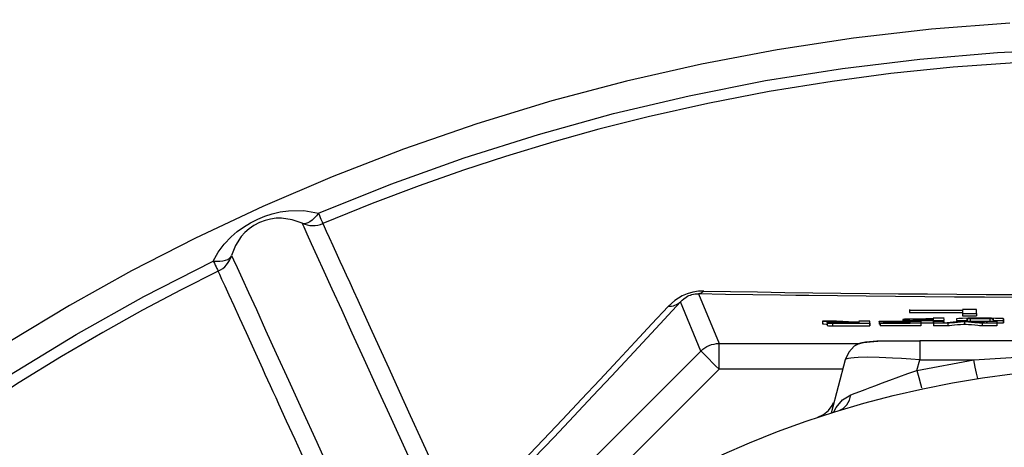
# Model space of a CAD drawing. Header units: millimetres. Extents: x 196 to 1773810, y -221320 to 153872.
# Tile 221 of 256: x 1163512 to 1163895, y -195145 to -194978. Entities that reach past the tile are written whole.
import ezdxf

# ---------------------------------------------------------------- set-up
doc = ezdxf.new("R2010")
doc.units = ezdxf.units.MM
doc.layers.get('Defpoints').update_dxf_attribs({"lineweight": 18})
doc.layers.add('00_Основной', color=163, linetype='Continuous', lineweight=40)
doc.layers.add('ТМ-размеры', color=25, linetype='Continuous', lineweight=20)
doc.styles.add('SFINKS', font='SFINKS.shx', dxfattribs={"width": 0.7, "oblique": 15})
doc.dimstyles.new('кира-50', dxfattribs={"dimtxt": 150, "dimasz": 40, "dimexe": 15, "dimexo": 0, "dimgap": 20, "dimtad": 1, "dimdec": 0, "dimrnd": 5, "dimdsep": 46, "dimtxsty": 'SFINKS', "dimblk1": 'OBLIQUE', "dimblk2": 'OBLIQUE', "dimsah": 1, "dimcen": 2.5, "dimclrd": 252, "dimclre": 252, "dimclrt": 252, "dimadec": 0, "dimazin": 0, "dimtfac": 1, "dimtdec": 0, "dimtofl": 0, "dimtmove": 0, "dimatfit": 3, "dimldrblk": 'OBLIQUE', "dimfxl": 15, "dimtfill": 1, "dimtolj": 1, "dimtzin": 0, "dimlwd": 20, "dimlwe": 20, "dimarcsym": 0})

# ---------------------------------------------------------------- blocks, each defined once
blk = doc.blocks.new('_Oblique')
at = {"color": 0, "linetype": 'ByBlock', "lineweight": -2}
blk.add_line((-0.5, -0.5), (0.5, 0.5), dxfattribs=at)
blk = doc.blocks.new('*D60')
at = {"layer": 'Defpoints', "color": 0, "linetype": 'ByBlock', "lineweight": 50, "transparency": 16777216}
for p in [(1164814.67, -194508.84), (1163074.58, -195856.77), (1164814.67, -195857.67)]:
    blk.add_point(p, dxfattribs=at)
at = {"layer": 'ТМ-размеры', "color": 252, "linetype": 'ByBlock', "lineweight": 20, "transparency": 16777216}
for p, q in [((1163074.58, -195856.77), (1163074.58, -194493.84)), ((1164814.67, -195857.67), (1164814.67, -194493.84)), ((1163074.58, -194508.84), (1164814.67, -194508.84))]:
    blk.add_line(p, q, dxfattribs=at)
at = {"layer": 'ТМ-размеры', "color": 252, "linetype": 'ByBlock', "lineweight": 20, "transparency": 16777216, "xscale": 40, "yscale": 40, "zscale": 40, "rotation": 180}
blk.add_blockref('_Oblique', (1163074.58, -194508.84), dxfattribs=at)
at = {"layer": 'ТМ-размеры', "color": 252, "linetype": 'ByBlock', "lineweight": 20, "transparency": 16777216, "xscale": 40, "yscale": 40, "zscale": 40}
blk.add_blockref('_Oblique', (1164814.67, -194508.84), dxfattribs=at)
at = {"layer": 'ТМ-размеры', "color": 252, "linetype": 'ByBlock', "transparency": 16777216, "insert": (1163944.63, -194413.84), "char_height": 150, "attachment_point": 5, "style": 'SFINKS', "bg_fill": 3, "box_fill_scale": 1.1, "bg_fill_color": 256, "bg_fill_true_color": 13158600, "bg_fill_transparency": 0}
blk.add_mtext('\\A1;1740', dxfattribs=at)

msp = doc.modelspace()

# ---------------------------------------------------------------- linework, layer by layer
at = {"layer": '00_Основной', "color": 252, "lineweight": 25, "ltscale": 10}
for p, q in [((1163775.57, -195085.01, 0.2), (1163783.58, -195104.34, 0.2)), ((1163776.51, -195107.27, 0.2), (1163768.59, -195088.13, 0.2)), ((1163857.69, -195091.29, 0.2), (1163857.69, -195092.3, 0.2)), ((1163878.26, -195092.59, 0.2), (1163878.26, -195093.59, 0.2)), ((1163883.79, -195091.12, 0.2), (1163878.29, -195091.12, 0.2)), ((1163883.79, -195092.59, 0.2), (1163883.79, -195093.59, 0.2)), ((1163823.88, -195095.68, 0.2), (1163823.88, -195096.68, 0.2)), ((1163825.67, -195096.32, 0.2), (1163825.67, -195097.32, 0.2)), ((1163827.76, -195096.46, 0.2), (1163827.76, -195097.46, 0.2)), ((1163837.99, -195096, 0.2), (1163835.46, -195096, 0.2)), ((1163842.22, -195095.68, 0.2), (1163837.99, -195095.68, 0.2)), ((1163837.99, -195096, 0.2), (1163837.99, -195095.89, 0.2)), ((1163837.99, -195095.89, 0.2), (1163837.99, -195096, 0.2)), ((1163837.99, -195096.12, 0.2), (1163837.99, -195096.37, 0.2)), ((1163842.22, -195096.48, 0.2), (1163842.22, -195095.68, 0.2)), ((1163842.22, -195096.48, 0.2), (1163842.22, -195097.49, 0.2)), ((1163842.22, -195097.49, 0.2), (1163842.22, -195096.68, 0.2)), ((1163845.89, -195095.8, 0.2), (1163845.89, -195096.8, 0.2)), ((1163846.26, -195096.8, 0.2), (1163845.89, -195096.8, 0.2)), ((1163845.9, -195095.74, 0.2), (1163845.9, -195095.75, 0.2)), ((1163846.24, -195096.48, 0.2), (1163846.24, -195097.49, 0.2)), ((1163847.37, -195096.15, 0.2), (1163847.37, -195096.37, 0.2)), ((1163847.39, -195096.12, 0.2), (1163847.39, -195096.1, 0.2)), ((1163847.39, -195096.12, 0.2), (1163847.39, -195096.1, 0.2)), ((1163855.06, -195094.99, 0.2), (1163855.06, -195095.08, 0.2)), ((1163855.06, -195095.08, 0.2), (1163855.06, -195095.16, 0.2)), ((1163855.06, -195095.16, 0.2), (1163855.06, -195095.68, 0.2)), ((1163855.57, -195095.23, 0.2), (1163855.57, -195095.68, 0.2)), ((1163856.85, -195095.29, 0.2), (1163856.85, -195095.68, 0.2)), ((1163857.84, -195095.81, 0.2), (1163857.84, -195096.03, 0.2)), ((1163857.84, -195096.18, 0.2), (1163857.84, -195096.37, 0.2)), ((1163858.79, -195095.32, 0.2), (1163858.79, -195095.68, 0.2)), ((1163860.37, -195094.92, 0.2), (1163860.37, -195095.2, 0.2)), ((1163860.96, -195095.33, 0.2), (1163860.96, -195095.68, 0.2)), ((1163862.1, -195095.68, 0.2), (1163862.1, -195095.98, 0.2)), ((1163862.1, -195096.48, 0.2), (1163862.1, -195096.47, 0.2)), ((1163862.1, -195096.47, 0.2), (1163862.1, -195096.48, 0.2)), ((1163862.1, -195096.48, 0.2), (1163862.1, -195097.49, 0.2)), ((1163862.1, -195097.46, 0.2), (1163862.1, -195097.49, 0.2)), ((1163871.09, -195094.51, 0.2), (1163866.85, -195094.51, 0.2)), ((1163866.85, -195094.66, 0.2), (1163866.85, -195094.79, 0.2)), ((1163866.89, -195094.9, 0.2), (1163866.89, -195095.22, 0.2)), ((1163866.94, -195095.68, 0.2), (1163866.94, -195096.46, 0.2)), ((1163866.94, -195096.48, 0.2), (1163866.94, -195097.49, 0.2)), ((1163870.8, -195095.68, 0.2), (1163870.8, -195096.27, 0.2)), ((1163871.09, -195095.33, 0.2), (1163871.09, -195094.79, 0.2)), ((1163871.09, -195096.33, 0.2), (1163871.09, -195095.8, 0.2)), ((1163872.53, -195096.48, 0.2), (1163872.53, -195097.49, 0.2)), ((1163875.98, -195095.33, 0.2), (1163880.07, -195095.33, 0.2)), ((1163879.02, -195095.86, 0.2), (1163879.02, -195096.87, 0.2)), ((1163880.07, -195094.74, 0.2), (1163880.07, -195095.33, 0.2)), ((1163880.07, -195095.33, 0.2), (1163880.07, -195094.74, 0.2)), ((1163880.07, -195095.33, 0.2), (1163880.07, -195095.68, 0.2)), ((1163881.27, -195094.64, 0.2), (1163881.27, -195095.64, 0.2)), ((1163885.88, -195096.48, 0.2), (1163885.88, -195097.49, 0.2)), ((1163887.7, -195095.68, 0.2), (1163887.7, -195096.27, 0.2)), ((1163888.93, -195094.64, 0.2), (1163888.93, -195095.64, 0.2)), ((1163890.17, -195095.12, 0.2), (1163890.17, -195094.74, 0.2)), ((1163890.17, -195095.33, 0.2), (1163890.17, -195095.68, 0.2)), ((1163891.62, -195095.68, 0.2), (1163891.62, -195096.44, 0.2)), ((1163891.62, -195096.48, 0.2), (1163891.62, -195097.49, 0.2)), ((1163894.26, -195094.74, 0.2), (1163894.26, -195095.33, 0.2)), ((1163894.26, -195095.33, 0.2), (1163894.26, -195096.33, 0.2)), ((1163783.58, -195104.34, 0.2), (1163838.28, -195104.34, 0.2)), ((1163861.67, -195103.26, 0.2), (1163861.67, -195103.51, 0.2)), ((1164027.68, -195103.26, 0.2), (1163861.67, -195103.26, 0.2)), ((1163548.68, -195335.09, 0.2), (1163776.51, -195107.27, 0.2)), ((1163832.68, -195110.67, 0.2), (1163827.14, -195131.4, 0.2)), ((1163860.57, -195114.79, 0.2), (1163882.75, -195110.67, 0.2)), ((1163860.57, -195114.79, 0.2), (1163861.67, -195110.67, 0.2)), ((1163861.67, -195110.67, 0.2), (1163882.75, -195110.67, 0.2)), ((1163783.58, -195114.34, 0.2), (1163690.15, -195207.76, 0.2)), ((1163831.71, -195114.34, 0.2), (1163783.58, -195114.34, 0.2)), ((1163862.64, -195121.93, 0.2), (1163862.67, -195121.97, 0.2)), ((1163830.31, -195130.41, 0.2), (1163831.14, -195129.98, 0.2))]:
    msp.add_line(p, q, dxfattribs=at)
at = {"layer": '00_Основной', "color": 252, "lineweight": 25, "ltscale": 10, "elevation": 0.2}
for points in [[(1163896.68, -194979.67), (1163866.22, -194982.02), (1163835.9, -194985.47), (1163806.25, -194989.98), (1163776.79, -194995.54), (1163747.55, -195002.17), (1163718.57, -195009.87), (1163689.38, -195018.78), (1163660.82, -195028.64), (1163633.05, -195039.39), (1163606.07, -195050.96), (1163579.91, -195063.3), (1163555, -195076.1), (1163530.92, -195089.54), (1163507.63, -195103.56)], [(1163627.73, -195053.59), (1163655.87, -195042.31), (1163684.39, -195032.08), (1163713.29, -195022.92), (1163742.5, -195014.85), (1163771.98, -195007.88), (1163801.71, -195002), (1163831.64, -194997.23), (1163861.72, -194993.59), (1163891.92, -194991.06), (1163922.19, -194989.65)], [(1163922.31, -194994.08), (1163898.67, -194995.07), (1163874.62, -194996.8), (1163850.35, -194999.29), (1163827.56, -195002.28), (1163803.06, -195006.24), (1163779.24, -195010.84), (1163756, -195016.07), (1163736.83, -195020.91), (1163719.27, -195025.78), (1163700.49, -195031.48), (1163684.21, -195036.82), (1163666.95, -195042.9), (1163648.69, -195049.82), (1163629.46, -195057.66)], [(1163586.82, -195072.23), (1163588.7, -195068.84), (1163591.03, -195065.71), (1163593.8, -195062.82), (1163596.14, -195060.78), (1163598.58, -195059.01), (1163601.34, -195057.31), (1163604.11, -195055.92), (1163606.85, -195054.8), (1163609.76, -195053.86), (1163612.82, -195053.14), (1163616.06, -195052.67), (1163622.02, -195052.57), (1163627.73, -195053.59)], [(1163621.42, -195057.55), (1163617.51, -195056.14), (1163613.42, -195055.56), (1163611.31, -195055.6), (1163609.14, -195055.87), (1163606.95, -195056.42), (1163604.75, -195057.26), (1163602.66, -195058.36), (1163600.8, -195059.67), (1163599.14, -195061.12), (1163597.72, -195062.7), (1163595.46, -195066.19), (1163593.96, -195070.07)], [(1163627.73, -195053.59), (1163626.93, -195054.65), (1163626.08, -195055.58), (1163625.24, -195056.35), (1163624.39, -195056.98), (1163623.57, -195057.4), (1163622.8, -195057.65), (1163622.08, -195057.7), (1163621.42, -195057.55)], [(1163627.73, -195053.59), (1163628.1, -195054.45), (1163628.44, -195055.24), (1163628.72, -195055.92), (1163628.98, -195056.51), (1163629.17, -195056.98), (1163629.31, -195057.33), (1163629.41, -195057.55), (1163629.46, -195057.66)], [(1163675.34, -195175.89), (1163668.5, -195160.86), (1163662.09, -195146.79), (1163656.11, -195133.68), (1163650.59, -195121.55), (1163645.51, -195110.43), (1163640.91, -195100.31), (1163636.78, -195091.24), (1163633.11, -195083.21), (1163629.94, -195076.24), (1163627.25, -195070.34), (1163625.05, -195065.51), (1163623.34, -195061.76), (1163622.13, -195059.1), (1163621.42, -195057.55)], [(1163621.42, -195057.55), (1163622.38, -195057.93), (1163623.39, -195058.2), (1163624.4, -195058.38), (1163625.43, -195058.46), (1163626.46, -195058.41), (1163627.49, -195058.26), (1163628.49, -195058.02), (1163629.46, -195057.66)], [(1163629.46, -195057.66), (1163629.97, -195058.78), (1163630.79, -195060.57), (1163631.91, -195063.03), (1163633.33, -195066.16), (1163635.03, -195069.89), (1163636.1, -195072.23), (1163637.27, -195074.8), (1163638.54, -195077.59), (1163639.92, -195080.61), (1163641.41, -195083.88), (1163643.02, -195087.41), (1163644.75, -195091.21), (1163647.88, -195098.1), (1163651.4, -195105.78), (1163655.11, -195113.96), (1163659.17, -195122.86), (1163663.47, -195132.31), (1163667.98, -195142.19), (1163672.79, -195152.75), (1163677.77, -195163.67), (1163683.16, -195175.49)], [(1163586.82, -195072.23), (1163588.15, -195072.31), (1163589.41, -195072.28), (1163590.56, -195072.16), (1163591.58, -195071.92), (1163592.44, -195071.59), (1163593.13, -195071.16), (1163593.64, -195070.65), (1163593.96, -195070.07)], [(1163588.77, -195076.21), (1163589.68, -195075.7), (1163590.52, -195075.11), (1163591.3, -195074.43), (1163592, -195073.68), (1163592.64, -195072.86), (1163593.18, -195071.98), (1163593.61, -195071.04), (1163593.96, -195070.07)], [(1163593.96, -195070.07), (1163594.74, -195071.78), (1163596.1, -195074.76), (1163598.01, -195078.97), (1163600.51, -195084.45), (1163603.58, -195091.15), (1163607.19, -195099.08), (1163611.35, -195108.22), (1163616.06, -195118.57), (1163621.31, -195130.08), (1163627.08, -195142.76), (1163633.38, -195156.56), (1163640.18, -195171.49), (1163647.48, -195187.5), (1163655.25, -195204.58)], [(1163345.4, -195252.51), (1163366.31, -195230.6), (1163388.03, -195209.46), (1163410.52, -195189.15), (1163433.75, -195169.68), (1163457.7, -195151.11), (1163482.3, -195133.43), (1163507.56, -195116.68), (1163533.43, -195100.89), (1163559.86, -195086.06), (1163586.82, -195072.23)], [(1163586.82, -195072.23), (1163587.24, -195073.08), (1163587.61, -195073.84), (1163587.94, -195074.52), (1163588.22, -195075.08), (1163588.43, -195075.54), (1163588.6, -195075.88), (1163588.72, -195076.11), (1163588.77, -195076.21)], [(1163588.77, -195076.21), (1163574.32, -195083.46), (1163559.32, -195091.38), (1163543.8, -195100), (1163527.81, -195109.36), (1163511.36, -195119.52), (1163501.95, -195125.57), (1163492.41, -195131.9), (1163482.76, -195138.51), (1163472.99, -195145.4), (1163463.14, -195152.56), (1163454.93, -195158.72), (1163447.38, -195164.53), (1163431.4, -195177.28), (1163415.18, -195190.96), (1163398.72, -195205.58), (1163382.11, -195221.18), (1163365.41, -195237.82), (1163348.64, -195255.5)], [(1163622.14, -195149.44), (1163618.63, -195141.75), (1163615.37, -195134.61), (1163612.35, -195127.98), (1163611.24, -195125.5), (1163610.13, -195123.11), (1163609.08, -195120.78), (1163608.06, -195118.54), (1163607.06, -195116.35), (1163606.1, -195114.25), (1163602.7, -195106.77), (1163599.72, -195100.22), (1163597.13, -195094.54), (1163594.89, -195089.66), (1163592.99, -195085.46), (1163591.42, -195082.04), (1163590.2, -195079.36), (1163589.32, -195077.41), (1163588.77, -195076.21)], [(1163777.63, -195083.9), (1163775.53, -195083.98), (1163773.33, -195084.32), (1163771.17, -195084.94), (1163769.2, -195085.78), (1163766.32, -195087.55), (1163763.75, -195089.87)], [(1163768.59, -195088.13), (1163769.18, -195087.48), (1163769.88, -195086.88), (1163770.76, -195086.26), (1163771.3, -195085.94), (1163771.85, -195085.69), (1163772.43, -195085.46), (1163773.01, -195085.3), (1163773.63, -195085.16), (1163774.26, -195085.06), (1163775.57, -195085.01)], [(1163777.63, -195083.9), (1163777.4, -195084.14), (1163777.14, -195084.35), (1163776.89, -195084.53), (1163776.63, -195084.69), (1163776.36, -195084.82), (1163776.1, -195084.92), (1163775.84, -195084.97), (1163775.57, -195085.01)], [(1163813.46, -195085.64), (1163807.52, -195085.55), (1163796.7, -195085.38), (1163786.05, -195085.2), (1163775.57, -195085.01)], [(1163777.63, -195083.9), (1163787.98, -195084.08), (1163798.51, -195084.26), (1163809.19, -195084.42), (1163820.02, -195084.58), (1163831, -195084.72), (1163842.11, -195084.84), (1163853.33, -195084.96), (1163864.64, -195085.06), (1163876.05, -195085.14), (1163887.53, -195085.21), (1163899.08, -195085.27), (1163910.68, -195085.32), (1163922.31, -195085.35)], [(1163900.18, -195086.41), (1163898.52, -195086.4), (1163886.83, -195086.34), (1163875.2, -195086.27), (1163863.66, -195086.18), (1163852.2, -195086.08), (1163840.84, -195085.96), (1163829.61, -195085.83), (1163818.49, -195085.69), (1163813.46, -195085.64)], [(1163683.16, -195175.49), (1163691.41, -195166.84), (1163699.52, -195158.36), (1163707.43, -195150.02), (1163715.18, -195141.85), (1163722.73, -195133.86), (1163730.09, -195126.05), (1163737.25, -195118.42), (1163744.19, -195110.98), (1163750.94, -195103.74), (1163757.45, -195096.7), (1163763.75, -195089.87)], [(1163768.59, -195088.13), (1163762.21, -195095.05), (1163755.61, -195102.17), (1163748.79, -195109.5), (1163741.75, -195117.03), (1163734.51, -195124.75), (1163727.06, -195132.67), (1163719.41, -195140.77), (1163711.58, -195149.02), (1163703.55, -195157.46), (1163695.37, -195166.05), (1163687, -195174.8)], [(1163763.75, -195089.87), (1163764.46, -195089.85), (1163765.13, -195089.77), (1163765.8, -195089.64), (1163766.43, -195089.44), (1163767.02, -195089.19), (1163767.59, -195088.89), (1163768.11, -195088.54), (1163768.59, -195088.13)], [(1163857.69, -195091.12), (1163857.69, -195091.22), (1163857.69, -195091.29)], [(1163857.69, -195091.29), (1163869.21, -195091.29), (1163878.26, -195091.29)], [(1163857.69, -195092.3), (1163869.21, -195092.3), (1163878.26, -195092.3)], [(1163878.26, -195091.29), (1163878.26, -195092.03), (1163878.26, -195092.59)], [(1163878.26, -195092.59), (1163881.37, -195092.59), (1163883.79, -195092.59)], [(1163878.26, -195093.59), (1163881.37, -195093.59), (1163883.79, -195093.59)], [(1163883.79, -195092.59), (1163883.79, -195091.77), (1163883.79, -195091.12)], [(1163823.88, -195095.68), (1163823.88, -195095.68), (1163823.88, -195095.68), (1163823.88, -195095.68), (1163823.88, -195095.68), (1163823.88, -195095.68), (1163823.89, -195095.68), (1163823.92, -195095.68), (1163824.03, -195095.68), (1163824.34, -195095.7), (1163825.25, -195095.74), (1163826.29, -195095.8), (1163827.45, -195095.85), (1163828.76, -195095.92), (1163829.92, -195095.96), (1163830.72, -195096), (1163831, -195096.02), (1163831.03, -195096.02), (1163831.03, -195096.02), (1163831.03, -195096.02)], [(1163829.08, -195095.68), (1163826.48, -195095.68), (1163824.1, -195095.68), (1163823.89, -195095.68), (1163823.88, -195095.68), (1163823.88, -195095.68), (1163823.88, -195095.68)], [(1163823.88, -195096.68), (1163823.88, -195096.68), (1163823.88, -195096.68), (1163823.88, -195096.68), (1163823.88, -195096.68), (1163823.88, -195096.68), (1163823.89, -195096.68), (1163823.92, -195096.68), (1163824.03, -195096.68), (1163824.34, -195096.7), (1163825.25, -195096.74), (1163825.67, -195096.77)], [(1163827.56, -195096.06), (1163826.74, -195096.09), (1163826.15, -195096.12), (1163825.77, -195096.15), (1163825.68, -195096.18), (1163825.67, -195096.18), (1163825.67, -195096.18), (1163825.67, -195096.19), (1163825.67, -195096.19), (1163825.67, -195096.19), (1163825.67, -195096.19), (1163825.67, -195096.19), (1163825.67, -195096.19), (1163825.67, -195096.19), (1163825.67, -195096.19), (1163825.67, -195096.19), (1163825.67, -195096.19), (1163825.67, -195096.19), (1163825.67, -195096.19), (1163825.67, -195096.19), (1163825.67, -195096.19), (1163825.67, -195096.19), (1163825.67, -195096.19), (1163825.67, -195096.2), (1163825.67, -195096.24), (1163825.67, -195096.3), (1163825.67, -195096.32), (1163825.67, -195096.32), (1163825.67, -195096.32), (1163825.67, -195096.32), (1163825.67, -195096.32), (1163825.67, -195096.32), (1163825.67, -195096.32), (1163825.67, -195096.32), (1163825.81, -195096.37), (1163826.19, -195096.4), (1163826.84, -195096.43), (1163827.76, -195096.46)], [(1163825.67, -195097.18), (1163825.67, -195097.18), (1163825.67, -195097.18), (1163825.67, -195097.18), (1163825.67, -195097.18), (1163825.67, -195097.18), (1163825.67, -195097.18), (1163825.67, -195097.18), (1163825.67, -195097.18), (1163825.67, -195097.18), (1163825.67, -195097.18), (1163825.67, -195097.18), (1163825.67, -195097.19), (1163825.67, -195097.19), (1163825.67, -195097.19), (1163825.67, -195097.2), (1163825.67, -195097.25), (1163825.67, -195097.3), (1163825.67, -195097.32), (1163825.67, -195097.32), (1163825.67, -195097.32), (1163825.67, -195097.32), (1163825.67, -195097.32), (1163825.67, -195097.32), (1163825.67, -195097.32), (1163825.67, -195097.32), (1163825.81, -195097.36), (1163826.19, -195097.4), (1163826.84, -195097.43), (1163827.76, -195097.46)], [(1163831.03, -195096.02), (1163828.97, -195096.03), (1163827.56, -195096.06)], [(1163827.76, -195096.46), (1163829.02, -195096.47), (1163830.64, -195096.48), (1163832.37, -195096.48), (1163833.23, -195096.48), (1163833.63, -195096.48), (1163833.8, -195096.48), (1163833.88, -195096.48), (1163833.91, -195096.48), (1163833.92, -195096.48), (1163833.94, -195096.48), (1163833.94, -195096.48), (1163833.94, -195096.48), (1163833.94, -195096.48), (1163833.94, -195096.48), (1163833.94, -195096.48), (1163833.94, -195096.48), (1163833.95, -195096.48), (1163833.97, -195096.48), (1163834, -195096.48), (1163834.12, -195096.48), (1163834.49, -195096.48), (1163835.53, -195096.48), (1163838.09, -195096.48), (1163839.6, -195096.48), (1163840.92, -195096.48), (1163841.67, -195096.48), (1163842.12, -195096.48), (1163842.22, -195096.48), (1163842.22, -195096.48), (1163842.22, -195096.48), (1163842.22, -195096.48)], [(1163827.76, -195097.46), (1163829.02, -195097.47), (1163830.64, -195097.47), (1163832.37, -195097.49), (1163833.23, -195097.49), (1163833.63, -195097.49), (1163833.8, -195097.49), (1163833.88, -195097.49), (1163833.91, -195097.49), (1163833.92, -195097.49), (1163833.94, -195097.49), (1163833.94, -195097.49), (1163833.94, -195097.49), (1163833.94, -195097.49), (1163833.94, -195097.49), (1163833.94, -195097.49), (1163833.94, -195097.49), (1163833.95, -195097.49), (1163833.97, -195097.49), (1163834, -195097.49), (1163834.12, -195097.49), (1163834.49, -195097.49), (1163835.53, -195097.49), (1163838.09, -195097.49), (1163839.6, -195097.49), (1163840.92, -195097.49), (1163841.67, -195097.49), (1163842.12, -195097.49), (1163842.22, -195097.49), (1163842.22, -195097.49), (1163842.22, -195097.49), (1163842.22, -195097.49)], [(1163835.46, -195096), (1163835.46, -195096), (1163835.46, -195096), (1163835.46, -195096), (1163835.46, -195096), (1163835.45, -195096), (1163835.45, -195096), (1163835.41, -195096), (1163835.29, -195096), (1163834.94, -195095.98), (1163833.97, -195095.94), (1163832.88, -195095.88), (1163831.71, -195095.81), (1163830.6, -195095.75), (1163829.7, -195095.71), (1163829.21, -195095.68), (1163829.11, -195095.68), (1163829.08, -195095.68), (1163829.08, -195095.68), (1163829.08, -195095.68), (1163829.08, -195095.68), (1163829.08, -195095.68), (1163829.08, -195095.68)], [(1163837.99, -195096.37), (1163837.99, -195096.37), (1163837.99, -195096.37), (1163837.99, -195096.37), (1163837.95, -195096.37), (1163837.83, -195096.37), (1163837.18, -195096.37), (1163835.9, -195096.37), (1163834.6, -195096.37), (1163833.9, -195096.37), (1163833.47, -195096.37), (1163832.71, -195096.37), (1163831.6, -195096.37), (1163830.81, -195096.37), (1163830.27, -195096.36), (1163830.07, -195096.36), (1163829.96, -195096.34), (1163829.92, -195096.34), (1163829.92, -195096.32), (1163829.92, -195096.3), (1163829.92, -195096.29), (1163829.92, -195096.24), (1163829.92, -195096.2), (1163829.94, -195096.18), (1163830.09, -195096.16), (1163830.48, -195096.15), (1163831.05, -195096.13), (1163831.6, -195096.12), (1163832.34, -195096.12), (1163833.02, -195096.12), (1163833.67, -195096.12), (1163834.04, -195096.12), (1163834.52, -195096.12), (1163835.76, -195096.12), (1163837.21, -195096.12), (1163837.89, -195096.12), (1163837.96, -195096.12), (1163837.99, -195096.12), (1163837.99, -195096.12), (1163837.99, -195096.12), (1163837.99, -195096.12), (1163837.99, -195096.12), (1163837.99, -195096.12), (1163837.99, -195096.12), (1163837.99, -195096.12), (1163837.99, -195096.12)], [(1163845.89, -195095.8), (1163845.9, -195095.78), (1163845.9, -195095.78), (1163845.9, -195095.76), (1163845.9, -195095.76)], [(1163857.86, -195095.8), (1163857.64, -195095.8), (1163857.49, -195095.8), (1163857.2, -195095.8), (1163856.67, -195095.8), (1163855.76, -195095.8), (1163854.1, -195095.8), (1163851.16, -195095.8), (1163848.53, -195095.8), (1163845.89, -195095.8)], [(1163845.9, -195095.68), (1163845.9, -195095.68), (1163845.9, -195095.68), (1163845.9, -195095.68), (1163845.92, -195095.68), (1163845.92, -195095.68), (1163845.93, -195095.68), (1163845.96, -195095.68), (1163846.02, -195095.68), (1163846.14, -195095.68), (1163846.4, -195095.68), (1163846.91, -195095.68), (1163847.92, -195095.68), (1163849.94, -195095.68), (1163854, -195095.68), (1163858.06, -195095.68), (1163862.1, -195095.68)], [(1163845.9, -195095.72), (1163845.92, -195095.71), (1163845.92, -195095.7)], [(1163846.24, -195096.48), (1163846.24, -195096.48), (1163846.24, -195096.47), (1163846.24, -195096.47), (1163846.24, -195096.46)], [(1163862.1, -195096.48), (1163862.1, -195096.48), (1163862.1, -195096.48), (1163862.1, -195096.48), (1163862.09, -195096.48), (1163862.08, -195096.48), (1163862.05, -195096.48), (1163861.99, -195096.48), (1163861.86, -195096.48), (1163861.62, -195096.48), (1163861.13, -195096.48), (1163860.13, -195096.48), (1163858.15, -195096.48), (1163854.19, -195096.48), (1163850.21, -195096.48), (1163846.24, -195096.48)], [(1163862.1, -195097.49), (1163862.1, -195097.49), (1163862.1, -195097.49), (1163862.1, -195097.49), (1163862.09, -195097.49), (1163862.08, -195097.49), (1163862.05, -195097.49), (1163861.99, -195097.49), (1163861.86, -195097.49), (1163861.62, -195097.49), (1163861.13, -195097.49), (1163860.13, -195097.49), (1163858.15, -195097.49), (1163854.19, -195097.49), (1163850.21, -195097.49), (1163846.24, -195097.49)], [(1163846.26, -195096.37), (1163846.46, -195096.37), (1163846.61, -195096.37), (1163846.89, -195096.37), (1163847.4, -195096.37), (1163848.29, -195096.37), (1163849.9, -195096.37), (1163852.76, -195096.37), (1163855.32, -195096.37), (1163857.87, -195096.37)], [(1163847.37, -195096.15), (1163847.39, -195096.15), (1163847.39, -195096.13), (1163847.39, -195096.13), (1163847.39, -195096.12)], [(1163857.86, -195096.15), (1163857.67, -195096.15), (1163857.53, -195096.15), (1163857.28, -195096.15), (1163856.83, -195096.15), (1163856.02, -195096.15), (1163854.57, -195096.15), (1163851.99, -195096.15), (1163849.69, -195096.15), (1163847.37, -195096.15)], [(1163847.39, -195096.03), (1163847.39, -195096.03), (1163847.39, -195096.03), (1163847.39, -195096.03), (1163847.4, -195096.03), (1163847.4, -195096.03), (1163847.42, -195096.03), (1163847.46, -195096.03), (1163847.54, -195096.03), (1163847.7, -195096.03), (1163848.04, -195096.03), (1163848.68, -195096.03), (1163850, -195096.03), (1163852.62, -195096.03), (1163857.86, -195096.03)], [(1163847.39, -195096.09), (1163847.4, -195096.06), (1163847.39, -195096.06)], [(1163857.5, -195094.84), (1163856.45, -195094.86), (1163855.67, -195094.9), (1163855.18, -195094.95), (1163855.08, -195094.98), (1163855.06, -195094.99), (1163855.06, -195094.99), (1163855.06, -195094.99), (1163855.06, -195094.99), (1163855.06, -195094.99), (1163855.06, -195094.99), (1163855.06, -195094.99), (1163855.06, -195094.99)], [(1163855.06, -195095.08), (1163855.06, -195095.12), (1163855.06, -195095.14), (1163855.06, -195095.16), (1163855.19, -195095.2), (1163855.57, -195095.23)], [(1163855.57, -195095.23), (1163856.24, -195095.26), (1163856.85, -195095.29)], [(1163856.85, -195095.29), (1163857.83, -195095.3), (1163858.79, -195095.32)], [(1163866.85, -195094.79), (1163866.85, -195094.79), (1163866.79, -195094.79), (1163866.65, -195094.79), (1163866.1, -195094.79), (1163863.98, -195094.79), (1163860.28, -195094.81), (1163857.5, -195094.84)], [(1163857.86, -195096.03), (1163857.86, -195095.89), (1163857.86, -195095.89)], [(1163857.87, -195096.37), (1163857.86, -195096.37), (1163857.86, -195096.36), (1163857.86, -195096.34), (1163857.86, -195096.33), (1163857.86, -195096.3), (1163857.86, -195096.24), (1163857.86, -195096.18)], [(1163858.79, -195095.32), (1163860.03, -195095.32), (1163860.96, -195095.33)], [(1163859.61, -195095.19), (1163859.3, -195095.16), (1163859.24, -195095.14), (1163859.23, -195095.14), (1163859.23, -195095.14), (1163859.23, -195095.14), (1163859.23, -195095.14), (1163859.23, -195095.14), (1163859.23, -195095.14), (1163859.23, -195095.14), (1163859.23, -195095.14), (1163859.23, -195095.14), (1163859.23, -195095.14), (1163859.23, -195095.14), (1163859.23, -195095.14), (1163859.23, -195095.14), (1163859.23, -195095.14), (1163859.23, -195095.13), (1163859.23, -195095.13), (1163859.23, -195095.12), (1163859.23, -195095.08), (1163859.23, -195095.03), (1163859.23, -195095), (1163859.23, -195095), (1163859.3, -195094.98), (1163859.51, -195094.95), (1163859.88, -195094.93), (1163860.37, -195094.92)], [(1163860.74, -195095.2), (1163860.02, -195095.2), (1163859.61, -195095.19)], [(1163860.37, -195094.92), (1163861.81, -195094.9), (1163863.53, -195094.9), (1163866.89, -195094.9)], [(1163862.15, -195095.22), (1163861.44, -195095.22), (1163860.74, -195095.2)], [(1163860.96, -195095.33), (1163863.38, -195095.33), (1163871.09, -195095.33)], [(1163862.1, -195095.68), (1163862.12, -195095.68), (1163862.12, -195095.68), (1163862.12, -195095.68), (1163862.12, -195095.68), (1163862.12, -195095.68), (1163862.1, -195095.68), (1163862.1, -195095.68), (1163862.1, -195095.68), (1163862.1, -195095.7), (1163862.1, -195095.71), (1163862.1, -195095.72), (1163862.1, -195095.78), (1163862.1, -195095.88), (1163862.1, -195096.08), (1163862.1, -195096.29), (1163862.1, -195096.32)], [(1163862.1, -195096.32), (1163863.38, -195096.33), (1163866.94, -195096.33)], [(1163862.1, -195096.98), (1163862.1, -195097.08), (1163862.1, -195097.29), (1163862.1, -195097.32)], [(1163866.89, -195095.22), (1163865.25, -195095.22), (1163863.6, -195095.22), (1163862.15, -195095.22)], [(1163866.94, -195096.48), (1163866.94, -195096.48), (1163866.94, -195096.48), (1163866.94, -195096.48), (1163866.94, -195096.48), (1163866.94, -195096.48), (1163866.94, -195096.47), (1163866.96, -195096.42), (1163866.96, -195096.36), (1163866.96, -195096.3), (1163866.96, -195096.16), (1163866.96, -195096), (1163866.96, -195095.86), (1163866.96, -195095.75), (1163866.96, -195095.7), (1163866.96, -195095.68), (1163866.96, -195095.68), (1163866.94, -195095.68), (1163866.94, -195095.68)], [(1163866.94, -195095.68), (1163866.96, -195095.68), (1163866.96, -195095.68), (1163866.96, -195095.68), (1163866.96, -195095.68), (1163866.99, -195095.68), (1163867.06, -195095.68), (1163867.27, -195095.68), (1163867.86, -195095.68), (1163869.21, -195095.68), (1163870.4, -195095.68), (1163870.71, -195095.68), (1163870.77, -195095.68), (1163870.78, -195095.68), (1163870.8, -195095.68), (1163870.8, -195095.68), (1163870.8, -195095.68)], [(1163872.53, -195096.48), (1163872.53, -195096.48), (1163872.53, -195096.48), (1163872.53, -195096.48), (1163872.52, -195096.48), (1163872.52, -195096.48), (1163872.48, -195096.48), (1163872.38, -195096.48), (1163872.07, -195096.48), (1163871.22, -195096.48), (1163869.24, -195096.48), (1163867.51, -195096.48), (1163867.07, -195096.48), (1163866.97, -195096.48), (1163866.96, -195096.48), (1163866.94, -195096.48), (1163866.94, -195096.48), (1163866.94, -195096.48)], [(1163872.53, -195097.49), (1163872.53, -195097.49), (1163872.53, -195097.49), (1163872.53, -195097.49), (1163872.52, -195097.49), (1163872.52, -195097.49), (1163872.48, -195097.49), (1163872.38, -195097.49), (1163872.07, -195097.49), (1163871.22, -195097.49), (1163869.24, -195097.49), (1163867.51, -195097.49), (1163867.07, -195097.49), (1163866.97, -195097.49), (1163866.96, -195097.49), (1163866.94, -195097.49), (1163866.94, -195097.49), (1163866.94, -195097.49)], [(1163870.8, -195095.68), (1163870.8, -195095.68), (1163870.8, -195095.68), (1163870.8, -195095.68), (1163870.8, -195095.68), (1163870.8, -195095.68), (1163870.8, -195095.7), (1163870.78, -195095.72), (1163870.78, -195095.82), (1163870.78, -195095.92), (1163870.78, -195096.03), (1163870.78, -195096.13), (1163870.78, -195096.22), (1163870.78, -195096.27), (1163870.78, -195096.27), (1163870.78, -195096.27), (1163870.78, -195096.27), (1163870.78, -195096.27)], [(1163870.78, -195096.27), (1163870.78, -195096.27), (1163870.78, -195096.27), (1163870.78, -195096.27), (1163870.8, -195096.27), (1163870.84, -195096.27), (1163870.97, -195096.26), (1163871.32, -195096.23), (1163872.32, -195096.13), (1163873.45, -195096.03), (1163874.65, -195095.92), (1163875.79, -195095.82), (1163876.71, -195095.74), (1163877.22, -195095.7), (1163877.32, -195095.68), (1163877.34, -195095.68), (1163877.34, -195095.68), (1163877.36, -195095.68)], [(1163879.02, -195095.86), (1163879.01, -195095.86), (1163879.01, -195095.86), (1163879.01, -195095.86), (1163879, -195095.86), (1163878.95, -195095.86), (1163878.84, -195095.88), (1163878.49, -195095.92), (1163877.5, -195096), (1163876.38, -195096.12), (1163875.2, -195096.23), (1163874.07, -195096.34), (1163873.17, -195096.43), (1163872.66, -195096.47), (1163872.56, -195096.48), (1163872.53, -195096.48), (1163872.53, -195096.48), (1163872.53, -195096.48), (1163872.53, -195096.48)], [(1163879.02, -195096.87), (1163879.01, -195096.87), (1163879.01, -195096.87), (1163879.01, -195096.87), (1163879, -195096.87), (1163878.95, -195096.87), (1163878.84, -195096.88), (1163878.49, -195096.91), (1163877.5, -195097.01), (1163876.38, -195097.12), (1163875.2, -195097.23), (1163874.07, -195097.33), (1163873.17, -195097.43), (1163872.66, -195097.47), (1163872.56, -195097.49), (1163872.53, -195097.49), (1163872.53, -195097.49), (1163872.53, -195097.49), (1163872.53, -195097.49)], [(1163888.32, -195094.51), (1163886.01, -195094.51), (1163885.36, -195094.51), (1163882.99, -195094.51), (1163880.32, -195094.52), (1163878.28, -195094.57), (1163876.88, -195094.61), (1163876.12, -195094.68), (1163875.98, -195094.72), (1163875.98, -195094.82), (1163875.98, -195095.2), (1163875.98, -195095.29), (1163875.98, -195095.32), (1163875.98, -195095.32), (1163875.98, -195095.33), (1163875.98, -195095.33), (1163875.98, -195095.33)], [(1163880.07, -195095.52), (1163878.28, -195095.56), (1163876.88, -195095.61), (1163876.12, -195095.68), (1163875.98, -195095.71), (1163875.98, -195095.74), (1163875.98, -195095.81)], [(1163877.36, -195095.68), (1163877.36, -195095.68), (1163877.36, -195095.68), (1163877.36, -195095.68), (1163877.36, -195095.68), (1163877.36, -195095.68), (1163877.39, -195095.68), (1163877.46, -195095.68), (1163877.66, -195095.68), (1163878.19, -195095.68), (1163879.48, -195095.68), (1163880.59, -195095.68), (1163880.87, -195095.68), (1163880.93, -195095.68), (1163880.94, -195095.68), (1163880.94, -195095.68), (1163880.94, -195095.68), (1163880.94, -195095.68)], [(1163885.88, -195096.48), (1163885.88, -195096.48), (1163885.88, -195096.48), (1163885.88, -195096.48), (1163885.87, -195096.48), (1163885.82, -195096.48), (1163885.7, -195096.47), (1163885.32, -195096.43), (1163884.85, -195096.39), (1163884.29, -195096.34), (1163883.1, -195096.23), (1163881.83, -195096.12), (1163880.65, -195096), (1163879.69, -195095.92), (1163879.16, -195095.88), (1163879.05, -195095.86), (1163879.02, -195095.86), (1163879.02, -195095.86), (1163879.02, -195095.86), (1163879.02, -195095.86)], [(1163885.88, -195097.49), (1163885.88, -195097.49), (1163885.88, -195097.49), (1163885.88, -195097.49), (1163885.87, -195097.49), (1163885.82, -195097.49), (1163885.7, -195097.47), (1163885.32, -195097.43), (1163884.85, -195097.39), (1163884.29, -195097.35), (1163883.1, -195097.23), (1163881.83, -195097.12), (1163880.65, -195097.01), (1163879.69, -195096.92), (1163879.16, -195096.88), (1163879.05, -195096.87), (1163879.02, -195096.87), (1163879.02, -195096.87), (1163879.02, -195096.87), (1163879.02, -195096.87)], [(1163880.07, -195094.74), (1163880.17, -195094.69), (1163880.45, -195094.66), (1163880.8, -195094.65), (1163881.27, -195094.64)], [(1163880.36, -195095.68), (1163880.45, -195095.67), (1163880.8, -195095.65), (1163881.27, -195095.64)], [(1163880.94, -195095.68), (1163880.94, -195095.68), (1163880.96, -195095.68), (1163880.96, -195095.68), (1163880.97, -195095.68), (1163881.01, -195095.68), (1163881.14, -195095.7), (1163881.51, -195095.72), (1163882.54, -195095.82), (1163883.71, -195095.92), (1163884.95, -195096.03), (1163886, -195096.13), (1163886.88, -195096.2), (1163887.5, -195096.26), (1163887.73, -195096.29)], [(1163881.27, -195094.64), (1163883.12, -195094.62), (1163885.64, -195094.61), (1163887.5, -195094.62), (1163888.93, -195094.64)], [(1163881.27, -195095.64), (1163883.12, -195095.62), (1163885.64, -195095.61), (1163887.5, -195095.62), (1163888.93, -195095.64)], [(1163891.62, -195096.48), (1163891.62, -195096.48), (1163891.62, -195096.48), (1163891.62, -195096.48), (1163891.62, -195096.48), (1163891.61, -195096.48), (1163891.58, -195096.48), (1163891.47, -195096.48), (1163891.14, -195096.48), (1163890.28, -195096.48), (1163888.24, -195096.48), (1163886.46, -195096.48), (1163886.01, -195096.48), (1163885.91, -195096.48), (1163885.9, -195096.48), (1163885.9, -195096.48), (1163885.9, -195096.48), (1163885.88, -195096.48), (1163885.88, -195096.48)], [(1163891.62, -195097.49), (1163891.62, -195097.49), (1163891.62, -195097.49), (1163891.62, -195097.49), (1163891.62, -195097.49), (1163891.61, -195097.49), (1163891.58, -195097.49), (1163891.47, -195097.49), (1163891.14, -195097.49), (1163890.28, -195097.49), (1163888.24, -195097.49), (1163886.46, -195097.49), (1163886.01, -195097.49), (1163885.91, -195097.49), (1163885.9, -195097.49), (1163885.9, -195097.49), (1163885.9, -195097.49), (1163885.88, -195097.49), (1163885.88, -195097.49)], [(1163887.7, -195095.68), (1163887.72, -195095.68), (1163887.74, -195095.68), (1163887.82, -195095.68), (1163888.04, -195095.68), (1163888.63, -195095.68), (1163890.02, -195095.68), (1163891.23, -195095.68), (1163891.54, -195095.68), (1163891.61, -195095.68), (1163891.62, -195095.68), (1163891.62, -195095.68), (1163891.62, -195095.68), (1163891.62, -195095.68)], [(1163887.73, -195096.29), (1163887.73, -195096.26), (1163887.73, -195096.2), (1163887.73, -195096.12), (1163887.73, -195096.02), (1163887.73, -195095.92), (1163887.72, -195095.82), (1163887.72, -195095.74), (1163887.7, -195095.7), (1163887.7, -195095.68), (1163887.7, -195095.68), (1163887.7, -195095.68), (1163887.7, -195095.68), (1163887.7, -195095.68), (1163887.7, -195095.68), (1163887.7, -195095.68)], [(1163891.14, -195094.54), (1163889.58, -195094.52), (1163888.32, -195094.51)], [(1163888.93, -195094.64), (1163889.47, -195094.65), (1163889.86, -195094.68), (1163890.1, -195094.71), (1163890.16, -195094.72), (1163890.16, -195094.72), (1163890.17, -195094.72), (1163890.17, -195094.74), (1163890.17, -195094.74), (1163890.17, -195094.74), (1163890.17, -195094.74), (1163890.17, -195094.74), (1163890.17, -195094.74), (1163890.17, -195094.74), (1163890.17, -195094.74), (1163890.17, -195094.74), (1163890.17, -195094.74), (1163890.17, -195094.74), (1163890.17, -195094.74), (1163890.17, -195094.74), (1163890.17, -195094.74), (1163890.17, -195094.76), (1163890.17, -195094.84), (1163890.17, -195094.92), (1163890.17, -195095), (1163890.17, -195095.12), (1163890.17, -195095.22), (1163890.17, -195095.29), (1163890.17, -195095.33), (1163890.17, -195095.33), (1163890.17, -195095.33), (1163890.17, -195095.33), (1163890.17, -195095.33), (1163890.17, -195095.33), (1163890.17, -195095.33)], [(1163888.93, -195095.64), (1163889.47, -195095.65), (1163889.86, -195095.68), (1163889.89, -195095.68)], [(1163890.17, -195095.33), (1163890.17, -195095.33), (1163890.17, -195095.33), (1163890.17, -195095.33), (1163890.2, -195095.33), (1163890.34, -195095.33), (1163891.12, -195095.33), (1163892.22, -195095.33), (1163893.32, -195095.33), (1163894.1, -195095.33), (1163894.24, -195095.33), (1163894.26, -195095.33), (1163894.26, -195095.33), (1163894.26, -195095.33)], [(1163893.44, -195094.61), (1163892.32, -195094.57), (1163891.14, -195094.54)], [(1163891.62, -195095.68), (1163891.62, -195095.68), (1163891.62, -195095.68), (1163891.62, -195095.68), (1163891.62, -195095.68), (1163891.62, -195095.68), (1163891.62, -195095.7), (1163891.62, -195095.74), (1163891.62, -195095.8), (1163891.62, -195095.86), (1163891.62, -195096), (1163891.62, -195096.16), (1163891.62, -195096.29), (1163891.62, -195096.4), (1163891.62, -195096.47), (1163891.62, -195096.48), (1163891.62, -195096.48), (1163891.62, -195096.48), (1163891.62, -195096.48), (1163891.62, -195096.48)], [(1163891.62, -195096.33), (1163892.22, -195096.33), (1163893.32, -195096.33), (1163894.1, -195096.33), (1163894.24, -195096.33), (1163894.26, -195096.33), (1163894.26, -195096.33), (1163894.26, -195096.33), (1163894.26, -195096.33)], [(1163894.26, -195095.33), (1163894.26, -195095.33), (1163894.26, -195095.33), (1163894.26, -195095.33), (1163894.26, -195095.33), (1163894.26, -195095.33), (1163894.26, -195095.33), (1163894.26, -195095.33), (1163894.26, -195095.33), (1163894.26, -195095.29), (1163894.26, -195095.2), (1163894.26, -195095.09), (1163894.26, -195094.96), (1163894.26, -195094.85), (1163894.26, -195094.76), (1163894.26, -195094.74), (1163894.07, -195094.66), (1163893.44, -195094.61)], [(1163894.26, -195096.33), (1163894.26, -195096.33), (1163894.26, -195096.33), (1163894.26, -195096.33), (1163894.26, -195096.33), (1163894.26, -195096.32), (1163894.26, -195096.32), (1163894.26, -195096.32), (1163894.26, -195096.32), (1163894.26, -195096.29), (1163894.26, -195096.2), (1163894.26, -195096.08), (1163894.26, -195095.96), (1163894.26, -195095.85), (1163894.26, -195095.76), (1163894.26, -195095.72)], [(1163776.51, -195107.27), (1163777.24, -195106.6), (1163778.03, -195106.02), (1163778.86, -195105.52), (1163779.75, -195105.11), (1163780.68, -195104.77), (1163781.63, -195104.53), (1163782.6, -195104.39), (1163783.58, -195104.34)], [(1163783.58, -195114.34), (1163783.58, -195112.43), (1163783.58, -195110.58), (1163783.58, -195108.89), (1163783.58, -195107.39), (1163783.58, -195106.14), (1163783.58, -195105.19), (1163783.58, -195104.58), (1163783.58, -195104.34)], [(1163836.19, -195105.39), (1163834.04, -195107.7), (1163832.68, -195110.67)], [(1163861.67, -195103.38), (1163857.08, -195103.38), (1163852.8, -195103.42), (1163848.88, -195103.48), (1163845.37, -195103.6), (1163842.31, -195103.8), (1163839.74, -195104.1), (1163837.68, -195104.61), (1163836.19, -195105.39)], [(1163861.67, -195103.38), (1163858.97, -195103.37), (1163856.54, -195103.37), (1163852.48, -195103.37), (1163850.36, -195103.37), (1163848.68, -195103.37), (1163847.33, -195103.37), (1163844.96, -195103.43), (1163842.11, -195103.62), (1163840.58, -195103.81), (1163839.09, -195104.09), (1163837.69, -195104.52), (1163836.51, -195105.15)], [(1163861.67, -195103.51), (1163861.67, -195103.78), (1163861.67, -195105.32), (1163861.67, -195107.7), (1163861.67, -195110.67)], [(1163783.58, -195114.34), (1163782.24, -195112.98), (1163780.92, -195111.68), (1163779.72, -195110.48), (1163778.66, -195109.42), (1163777.79, -195108.54), (1163777.11, -195107.87), (1163776.69, -195107.45), (1163776.51, -195107.27)], [(1163882.75, -195110.67), (1163907.54, -195109.12), (1163932.42, -195108.35), (1163956.97, -195108.35), (1163981.81, -195109.12), (1164006.6, -195110.67)], [(1163861.67, -195110.67), (1163858.15, -195110.4), (1163854.53, -195110.17), (1163851.01, -195109.98), (1163845.81, -195109.78), (1163841.32, -195109.71), (1163837.65, -195109.78), (1163836.14, -195109.86), (1163834.88, -195109.98), (1163833.97, -195110.12), (1163833.28, -195110.29), (1163832.87, -195110.47), (1163832.68, -195110.67)], [(1163884.29, -195117.96), (1163884.09, -195117.48), (1163883.72, -195115.94), (1163883.24, -195113.53), (1163882.75, -195110.67)], [(1163784.62, -195147.61), (1163795.43, -195142.94), (1163806.38, -195138.61), (1163817.46, -195134.58), (1163828.65, -195130.92), (1163839.95, -195127.59), (1163851.34, -195124.6), (1163862.82, -195121.94), (1163874.38, -195119.64), (1163886, -195117.7), (1163897.66, -195116.1)], [(1163834.86, -195124.36), (1163836.55, -195123.7), (1163838.4, -195123), (1163840.39, -195122.22), (1163842.42, -195121.45), (1163844.52, -195120.64), (1163846.74, -195119.81), (1163849.98, -195118.58), (1163853.58, -195117.27), (1163857.05, -195116.01), (1163860.57, -195114.79)], [(1163860.57, -195114.79), (1163861.24, -195117.62), (1163861.89, -195120.01), (1163862.39, -195121.52), (1163862.46, -195121.62)], [(1163828.11, -195131.17), (1163829.08, -195129.26), (1163831.64, -195126.26), (1163834.86, -195124.36)], [(1163831.14, -195129.98), (1163831.91, -195129.6), (1163833.28, -195128.25), (1163834.28, -195126.44), (1163834.86, -195124.36)], [(1163822.03, -195133.05), (1163824.26, -195131.99), (1163826.16, -195130.41), (1163827.62, -195128.42), (1163828.08, -195127.28)]]:
    msp.add_lwpolyline(points, dxfattribs=at)
msp.add_lwpolyline([(1163862.1, -195096.68), (1163862.12, -195096.68), (1163862.12, -195096.68), (1163862.12, -195096.68), (1163862.12, -195096.68), (1163862.12, -195096.68)], close=True, dxfattribs=at)

# ---------------------------------------------------------------- next in the draw order: dimensions: what is measured, and where the dimension line sits
at = {"layer": 'ТМ-размеры', "color": 3, "linetype": 'ByBlock'}
dim = msp.add_linear_dim(base=(1164814.67, -194508.84, 0.2), p1=(1163074.58, -195856.77, 0.2), p2=(1164814.67, -195857.67, 0.2), dimstyle='кира-50', dxfattribs=at)
dim.commit()
dim.dimension.update_dxf_attribs({"geometry": '*D60', "text_midpoint": (1163944.63, -194508.84, 0.2), "dimtype": 160})

doc.saveas('drawing.dxf')
